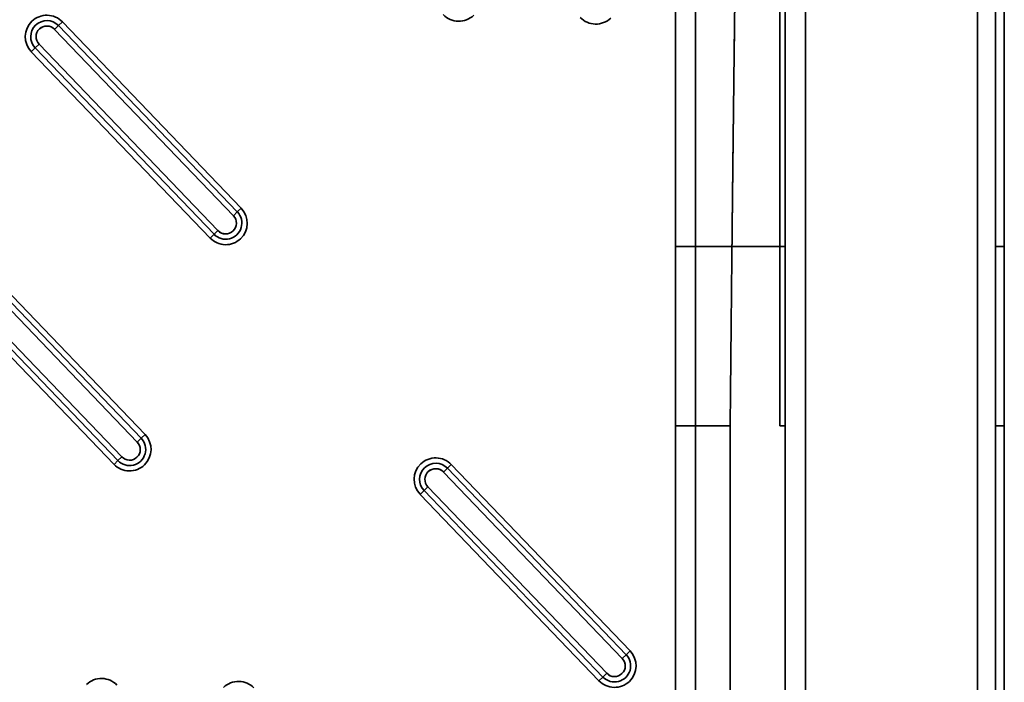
# Model space of a CAD drawing. Extents: x 92 to 1722, y -78 to 1466.
# Tile 10 of 14: x 823 to 1097, y 401 to 585. Entities that reach past the tile are written whole.
import ezdxf

# ---------------------------------------------------------------- set-up
doc = ezdxf.new("R2010")
doc.units = 0
doc.layers.get('0').update_dxf_attribs({"lineweight": 13})

# ---------------------------------------------------------------- blocks, each defined once
blk = doc.blocks.new('BLOCK87')
at = {"color": 7, "lineweight": 35}
for p, q in [((495.13, 795), (495.13, 4.87)), ((495.13, 4.87), (495.13, 795)), ((500.13, 795), (500.13, 499.94)), ((500.13, 499.94), (500.13, 795)), ((502.62, 499.94), (502.62, 795.02)), ((441.56, 727.47), (441.56, 499.94)), ((441.56, 499.94), (441.56, 727.47)), ((447.2, 72.53), (447.2, 727.47)), ((447.2, 727.47), (447.2, 72.53)), ((440.09, 499.94), (440.09, 640.09)), ((440.09, 640.09), (440.09, 499.94)), ((240.14, 562.59), (289.98, 510.62)), ((289.98, 510.62), (240.14, 562.59)), ((287.81, 508.55), (237.98, 560.51)), ((237.98, 560.51), (287.81, 508.55)), ((288.89, 509.59), (239.06, 561.55)), ((239.06, 561.55), (288.89, 509.59)), ((281.32, 502.32), (231.48, 554.28)), ((231.48, 554.28), (281.32, 502.32)), ((232.56, 555.32), (282.4, 503.36)), ((282.4, 503.36), (232.56, 555.32)), ((233.65, 556.36), (283.48, 504.39)), ((283.48, 504.39), (233.65, 556.36)), ((213.36, 499.5), (263.19, 447.53)), ((263.19, 447.53), (213.36, 499.5)), ((410.97, 499.94), (410.97, 450)), ((410.97, 499.94), (410.97, 450)), ((416.61, 450), (416.61, 499.94)), ((416.61, 499.94), (416.61, 450)), ((440.09, 450), (440.09, 499.94)), ((440.09, 499.94), (440.09, 450)), ((441.56, 499.94), (441.56, 450)), ((441.56, 450), (441.56, 499.94)), ((500.13, 499.94), (500.13, 450)), ((500.13, 450), (500.13, 499.94)), ((502.62, 450), (502.62, 499.94)), ((261.03, 445.45), (211.19, 497.42)), ((211.19, 497.42), (261.03, 445.45)), ((262.11, 446.49), (212.28, 498.46)), ((212.28, 498.46), (262.11, 446.49)), ((254.53, 439.22), (204.7, 491.19)), ((204.7, 491.19), (254.53, 439.22)), ((205.78, 492.23), (255.62, 440.26)), ((255.62, 440.26), (205.78, 492.23)), ((206.86, 493.27), (256.7, 441.3)), ((256.7, 441.3), (206.86, 493.27)), ((410.97, 350), (410.97, 450)), ((410.97, 450), (410.97, 350)), ((416.61, 350), (416.61, 450)), ((416.61, 450), (416.61, 350)), ((426.23, 350), (426.23, 450)), ((426.23, 450), (426.23, 350)), ((441.56, 450), (441.56, 350)), ((441.56, 350), (441.56, 450)), ((500.13, 450), (500.13, 350)), ((500.13, 350), (500.13, 450)), ((502.62, 450), (502.62, 350)), ((348.5, 439.17), (398.33, 387.2)), ((398.33, 387.2), (348.5, 439.17)), ((396.17, 385.13), (346.33, 437.09)), ((346.33, 437.09), (396.17, 385.13)), ((397.25, 386.16), (347.42, 438.13)), ((347.42, 438.13), (397.25, 386.16)), ((389.67, 378.9), (339.84, 430.86)), ((339.84, 430.86), (389.67, 378.9)), ((340.92, 431.9), (390.75, 379.93)), ((390.75, 379.93), (340.92, 431.9)), ((342, 432.94), (391.84, 380.97)), ((391.84, 380.97), (342, 432.94))]:
    blk.add_line(p, q, dxfattribs=at)
at = {"color": 7, "lineweight": 35, "ltscale": 0.0375}
for p, q in [((239.06, 561.55), (240.14, 562.59)), ((240.14, 562.59), (239.06, 561.55)), ((239.06, 561.55), (237.98, 560.51)), ((239.06, 561.55), (237.98, 560.51)), ((231.48, 554.28), (232.56, 555.32)), ((232.56, 555.32), (231.48, 554.28)), ((233.65, 556.36), (232.56, 555.32)), ((233.65, 556.36), (232.56, 555.32)), ((289.98, 510.62), (288.89, 509.59)), ((288.89, 509.59), (289.98, 510.62)), ((287.81, 508.55), (288.89, 509.59)), ((287.81, 508.55), (288.89, 509.59)), ((281.32, 502.32), (282.4, 503.36)), ((282.4, 503.36), (281.32, 502.32)), ((282.4, 503.36), (283.48, 504.39)), ((282.4, 503.36), (283.48, 504.39)), ((263.19, 447.53), (262.11, 446.49)), ((262.11, 446.49), (263.19, 447.53)), ((261.03, 445.45), (262.11, 446.49)), ((261.03, 445.45), (262.11, 446.49)), ((254.53, 439.22), (255.62, 440.26)), ((255.62, 440.26), (254.53, 439.22)), ((255.62, 440.26), (256.7, 441.3)), ((255.62, 440.26), (256.7, 441.3)), ((347.42, 438.13), (348.5, 439.17)), ((348.5, 439.17), (347.42, 438.13)), ((347.42, 438.13), (346.33, 437.09)), ((347.42, 438.13), (346.33, 437.09)), ((339.84, 430.86), (340.92, 431.9)), ((340.92, 431.9), (339.84, 430.86)), ((342, 432.94), (340.92, 431.9)), ((342, 432.94), (340.92, 431.9)), ((398.33, 387.2), (397.25, 386.16)), ((397.25, 386.16), (398.33, 387.2)), ((396.17, 385.13), (397.25, 386.16)), ((396.17, 385.13), (397.25, 386.16)), ((389.67, 378.9), (390.75, 379.93)), ((390.75, 379.93), (389.67, 378.9)), ((390.75, 379.93), (391.84, 380.97)), ((390.75, 379.93), (391.84, 380.97))]:
    blk.add_line(p, q, dxfattribs=at)
at = {"color": 7, "lineweight": 35, "ltscale": 0.140954}
for p, q in [((416.61, 499.94), (410.97, 499.94)), ((416.61, 499.94), (410.97, 499.94)), ((416.61, 450), (410.97, 450))]:
    blk.add_line(p, q, dxfattribs=at)
at = {"color": 7, "lineweight": 35, "ltscale": 0.252915}
blk.add_line((416.61, 499.94), (426.73, 499.94), dxfattribs=at)
blk.add_line((416.61, 499.94), (426.73, 499.94), dxfattribs=at)
at = {"color": 7, "lineweight": 35, "ltscale": 0.33399}
blk.add_line((426.73, 499.94), (440.09, 499.94), dxfattribs=at)
blk.add_line((426.73, 499.94), (440.09, 499.94), dxfattribs=at)
at = {"color": 7, "lineweight": 35, "ltscale": 0.036871}
for p, q in [((440.09, 499.94), (441.56, 499.94)), ((440.09, 499.94), (441.56, 499.94)), ((440.09, 450), (441.56, 450)), ((440.09, 450), (441.56, 450))]:
    blk.add_line(p, q, dxfattribs=at)
at = {"color": 7, "lineweight": 35, "ltscale": 0.062277}
for p, q in [((502.62, 499.94), (500.13, 499.94)), ((502.62, 499.94), (500.13, 499.94)), ((500.13, 450), (502.62, 450)), ((502.62, 450), (500.13, 450))]:
    blk.add_line(p, q, dxfattribs=at)
at = {"color": 7, "lineweight": 35, "ltscale": 0.140955}
blk.add_line((410.97, 450), (416.61, 450), dxfattribs=at)
at = {"color": 7, "lineweight": 35, "ltscale": 0.240528}
for p, q in [((426.23, 450), (416.61, 450)), ((416.61, 450), (426.23, 450))]:
    blk.add_line(p, q, dxfattribs=at)
at = {"color": 7, "lineweight": 35}
for centre, radius, start, end in [((235.81, 558.44), 6, 133.8, 223.8), ((235.81, 558.44), 6, 133.8, 223.8), ((235.81, 558.44), 4.5, 43.8, 223.8), ((235.81, 558.44), 4.5, 43.8, 223.8), ((235.81, 558.44), 6, 43.8, 133.8), ((235.81, 558.44), 6, 43.8, 133.8), ((350.6, 568.76), 6, 223.8, 313.8), ((350.6, 568.76), 6, 223.8, 313.8), ((388.78, 567.96), 6, 223.8, 313.8), ((388.78, 567.96), 6, 223.8, 313.8), ((235.81, 558.44), 3, 133.8, 223.8), ((235.81, 558.44), 3, 133.8036, 223.7964), ((235.81, 558.44), 3, 43.8, 133.8), ((235.81, 558.44), 3, 43.8036, 133.7964), ((285.65, 506.47), 6, 313.8, 43.8), ((285.65, 506.47), 6, 313.8, 403.8), ((285.65, 506.47), 4.5, 223.8, 43.8), ((285.65, 506.47), 4.5, 223.8, 43.8), ((285.65, 506.47), 3, 313.8, 43.8), ((285.65, 506.47), 3, 313.8037, 43.7964), ((285.65, 506.47), 6, 223.8, 313.8), ((285.65, 506.47), 6, 223.8, 313.8), ((285.65, 506.47), 3, 223.8, 313.8), ((285.65, 506.47), 3, 223.8036, 313.7964), ((31928.07, 162.51), 31503.15, 179.386296, 179.477119), ((31929.89, 162.49), 31504.97, 179.386296, 179.477115), ((258.86, 443.38), 6, 313.8, 43.8), ((258.86, 443.38), 6, 313.8, 403.8), ((258.86, 443.38), 4.5, 223.8, 43.8), ((258.86, 443.38), 4.5, 223.8, 43.8), ((258.86, 443.38), 3, 313.8, 43.8), ((258.86, 443.38), 3, 313.8036, 43.7964), ((258.86, 443.38), 6, 223.8, 313.8), ((258.86, 443.38), 6, 223.8, 313.8), ((258.86, 443.38), 3, 223.8, 313.8), ((258.86, 443.38), 3, 223.8036, 313.7964), ((344.17, 435.02), 6, 133.8, 223.8), ((344.17, 435.02), 6, 133.8, 223.8), ((344.17, 435.02), 4.5, 43.8, 223.8), ((344.17, 435.02), 4.5, 43.8, 223.8), ((344.17, 435.02), 6, 43.8, 133.8), ((344.17, 435.02), 6, 43.8, 133.8), ((344.17, 435.02), 3, 133.8, 223.8), ((344.17, 435.02), 3, 133.8036, 223.7964), ((344.17, 435.02), 3, 43.8, 133.8), ((344.17, 435.02), 3, 43.8036, 133.7964), ((394, 383.05), 6, 313.8, 43.8), ((394, 383.05), 6, 313.8, 403.8), ((394, 383.05), 4.5, 223.8, 43.8), ((394, 383.05), 4.5, 223.8, 43.8), ((394, 383.05), 3, 313.8, 43.8), ((394, 383.05), 3, 313.8036, 43.7964), ((251.03, 373.52), 6, 43.8, 133.8), ((251.03, 373.52), 6, 43.8, 133.8), ((289.21, 372.72), 6, 43.8, 133.8), ((289.21, 372.72), 6, 43.8, 133.8), ((394, 383.05), 6, 223.8, 313.8), ((394, 383.05), 6, 223.8, 313.8), ((394, 383.05), 3, 223.8, 313.8), ((394, 383.05), 3, 223.8036, 313.7964)]:
    blk.add_arc(centre, radius, start, end, dxfattribs=at)
for points, knots in [([(410.99, 639.76), (411, 637.96), (411, 636.16), (411, 634.34), (411, 630.34), (410.99, 626.31), (410.98, 624.1), (410.98, 621.73), (410.97, 619.37), (410.97, 619.07), (410.97, 618.72), (410.97, 618.38), (410.97, 618.19), (410.97, 617.71), (410.97, 617.25), (410.97, 616.98), (410.97, 616.54), (410.97, 616.07), (410.97, 615.89), (410.97, 615.56), (410.97, 615.21), (410.97, 615.05), (410.97, 614.76), (410.97, 614.47), (410.97, 614.2), (410.97, 611.81), (410.97, 609.42), (410.97, 607.17), (410.97, 604.11), (410.97, 601.05), (410.97, 600.25), (410.97, 598.65), (410.97, 597.05), (410.97, 596.24), (410.97, 594.84), (410.97, 593.44), (410.97, 592.84), (410.97, 590.44), (410.97, 588.03), (410.97, 586.23), (410.97, 584.29), (410.97, 582.35), (410.97, 582.21), (410.97, 581.65), (410.97, 581.09), (410.97, 580.68), (410.97, 579.57), (410.97, 578.51), (410.97, 577.87), (410.97, 576.41), (410.97, 574.91), (410.97, 574.05), (410.97, 570.5), (410.97, 566.96), (410.97, 564.33), (410.97, 551.2), (410.97, 538.07), (410.97, 527.55), (410.97, 516.54), (410.97, 505.54), (410.97, 504.26), (410.97, 503.1), (410.97, 501.93), (410.97, 501.27), (410.97, 500.61), (410.97, 499.94)], [0, 0, 0, 0, 0, 0, 12.832875, 12.832875, 12.832875, 28.349067, 28.349067, 28.349067, 29.460457, 29.460457, 29.460457, 30.771933, 30.771933, 30.771933, 33.002741, 33.002741, 33.002741, 34.400181, 34.400181, 34.400181, 35.515353, 35.515353, 35.515353, 36.431564, 36.431564, 36.431564, 52.296309, 52.296309, 52.296309, 57.931918, 57.931918, 57.931918, 63.567527, 63.567527, 63.567527, 67.794234, 67.794234, 67.794234, 80.474355, 80.474355, 80.474355, 81.456328, 81.456328, 81.456328, 84.402139, 84.402139, 84.402139, 89.434139, 89.434139, 89.434139, 95.842892, 95.842892, 95.842892, 114.349714, 114.349714, 114.349714, 188.181747, 188.181747, 188.181747, 191.713088, 191.713088, 191.713088, 196.348823, 196.348823, 196.348823, 196.348823, 196.348823, 196.348823]), ([(410.99, 639.76), (411.01, 635.7), (411.01, 631.59), (410.99, 627.51), (410.98, 623.21), (410.97, 618.9), (410.97, 618.7), (410.97, 618.35), (410.97, 618.01), (410.97, 617.84), (410.97, 617.34), (410.97, 616.86), (410.97, 616.57), (410.97, 615.99), (410.97, 615.36), (410.97, 615.1), (410.97, 612.75), (410.97, 610.41), (410.97, 608.36), (410.97, 605.14), (410.97, 601.93), (410.97, 600.76), (410.97, 598.42), (410.97, 596.09), (410.97, 594.92), (410.97, 591.55), (410.97, 588.19), (410.97, 586.56), (410.97, 584), (410.97, 581.45), (410.97, 581.13), (410.97, 580.44), (410.97, 579.76), (410.97, 579.43), (410.97, 578.45), (410.97, 577.5), (410.97, 576.88), (410.97, 575.61), (410.97, 574.29), (410.97, 573.61), (410.97, 571.53), (410.97, 569.44), (410.97, 568.05), (410.97, 563.45), (410.97, 558.85), (410.97, 557.55), (410.97, 544.98), (410.97, 532.4), (410.97, 523.03), (410.97, 513.45), (410.97, 503.88), (410.97, 503.66), (410.97, 502.78), (410.97, 501.91), (410.97, 501.26), (410.97, 500.6), (410.97, 499.94)], [0, 0, 0, 0, 0, 0, 29.013909, 29.013909, 29.013909, 30.217549, 30.217549, 30.217549, 31.470562, 31.470562, 31.470562, 34.008671, 34.008671, 34.008671, 36.115339, 36.115339, 36.115339, 50.495841, 50.495841, 50.495841, 58.713034, 58.713034, 58.713034, 66.930228, 66.930228, 66.930228, 82.382729, 82.382729, 82.382729, 84.876951, 84.876951, 84.876951, 87.320962, 87.320962, 87.320962, 92.211321, 92.211321, 92.211321, 97.114628, 97.114628, 97.114628, 106.891657, 106.891657, 106.891657, 129.470914, 129.470914, 129.470914, 195.277912, 195.277912, 195.277912, 196.809246, 196.809246, 196.809246, 201.414932, 201.414932, 201.414932, 201.414932, 201.414932, 201.414932]), ([(416.61, 499.94), (416.61, 500.43), (416.61, 500.92), (416.61, 501.41), (416.61, 502.37), (416.61, 503.33), (416.61, 503.86), (416.61, 513.7), (416.61, 523.55), (416.61, 532.94), (416.61, 545.72), (416.61, 558.48), (416.61, 559.05), (416.61, 563.7), (416.61, 568.35), (416.61, 569.61), (416.61, 571.25), (416.61, 572.88), (416.61, 573.22), (416.61, 574.06), (416.61, 574.88), (416.61, 575.33), (416.61, 576.26), (416.61, 577.17), (416.61, 577.65), (416.61, 578.62), (416.61, 579.63), (416.61, 580.14), (416.61, 580.92), (416.61, 581.71), (416.61, 582.02), (416.61, 583.94), (416.61, 585.87), (416.61, 587.54), (416.61, 589.81), (416.61, 592.08), (416.61, 592.68), (416.61, 595.34), (416.61, 598.01), (416.61, 598.77), (416.61, 603.06), (416.61, 607.34), (416.61, 609.57), (416.61, 611.93), (416.61, 614.3), (416.61, 614.44), (416.61, 614.82), (416.61, 615.21), (416.61, 615.45), (416.61, 616.01), (416.61, 616.53), (416.61, 616.81), (416.61, 617.37), (416.61, 617.96), (416.61, 618.26), (416.61, 618.63), (416.61, 619.01), (416.61, 619.09), (416.61, 621.53), (416.62, 623.97), (416.63, 626.34), (416.64, 630.45), (416.64, 634.56), (416.64, 636.3), (416.64, 638.05), (416.63, 639.78)], [0, 0, 0, 0, 0, 0, 3.412215, 3.412215, 3.412215, 6.747627, 6.747627, 6.747627, 72.744365, 72.744365, 72.744365, 96.630748, 96.630748, 96.630748, 105.478488, 105.478488, 105.478488, 108.159753, 108.159753, 108.159753, 111.488895, 111.488895, 111.488895, 115.244901, 115.244901, 115.244901, 119.000016, 119.000016, 119.000016, 120.805403, 120.805403, 120.805403, 132.561666, 132.561666, 132.561666, 136.793194, 136.793194, 136.793194, 151.329117, 151.329117, 151.329117, 166.9757, 166.9757, 166.9757, 167.9597, 167.9597, 167.9597, 169.708879, 169.708879, 169.708879, 172.093636, 172.093636, 172.093636, 174.211583, 174.211583, 174.211583, 174.7578, 174.7578, 174.7578, 191.392043, 191.392043, 191.392043, 203.766133, 203.766133, 203.766133, 203.766133, 203.766133, 203.766133]), ([(416.63, 639.78), (416.64, 638.09), (416.64, 636.4), (416.64, 634.7), (416.64, 630.6), (416.63, 626.49), (416.62, 624.09), (416.61, 621.59), (416.61, 619.09), (416.61, 618.99), (416.61, 618.81), (416.61, 618.62), (416.61, 618.53), (416.61, 618.2), (416.61, 617.87), (416.61, 617.65), (416.61, 617.14), (416.61, 616.66), (416.61, 616.4), (416.61, 615.9), (416.61, 615.38), (416.61, 615.15), (416.61, 614.8), (416.61, 614.45), (416.61, 614.33), (416.61, 611.8), (416.61, 609.27), (416.61, 606.86), (416.61, 603.58), (416.61, 600.3), (416.61, 599.7), (416.61, 598.01), (416.61, 596.33), (416.61, 595.51), (416.61, 594.09), (416.61, 592.66), (416.61, 592.05), (416.61, 589.91), (416.61, 587.77), (416.61, 586.25), (416.61, 584.41), (416.61, 582.58), (416.61, 582.27), (416.61, 581), (416.61, 579.74), (416.61, 578.87), (416.61, 577.62), (416.61, 576.36), (416.61, 575.98), (416.61, 575.29), (416.61, 574.57), (416.61, 574.25), (416.61, 573.58), (416.61, 572.9), (416.61, 572.61), (416.61, 569.51), (416.61, 566.41), (416.61, 563.66), (416.61, 550.05), (416.61, 536.45), (416.61, 525.57), (416.61, 514.46), (416.61, 503.35), (416.61, 503.09), (416.61, 502.3), (416.61, 501.52), (416.61, 500.99), (416.61, 500.47), (416.61, 499.94)], [0, 0, 0, 0, 0, 0, 12.013279, 12.013279, 12.013279, 28.936216, 28.936216, 28.936216, 29.591193, 29.591193, 29.591193, 30.24617, 30.24617, 30.24617, 31.950749, 31.950749, 31.950749, 34.158957, 34.158957, 34.158957, 35.802567, 35.802567, 35.802567, 36.624372, 36.624372, 36.624372, 53.584007, 53.584007, 53.584007, 59.694574, 59.694574, 59.694574, 65.426339, 65.426339, 65.426339, 69.725162, 69.725162, 69.725162, 80.47222, 80.47222, 80.47222, 82.621632, 82.621632, 82.621632, 89.4109, 89.4109, 89.4109, 92.329842, 92.329842, 92.329842, 94.699624, 94.699624, 94.699624, 97.151794, 97.151794, 97.151794, 116.502942, 116.502942, 116.502942, 192.815813, 192.815813, 192.815813, 194.651021, 194.651021, 194.651021, 198.321439, 198.321439, 198.321439, 198.321439, 198.321439, 198.321439]), ([(428.46, 640.09), (428.4, 635.83), (428.34, 631.58), (428.29, 627.38), (428.21, 621.97), (428.14, 616.55), (428.11, 614.32), (428.06, 610.33), (428.01, 606.34), (427.97, 603.54), (427.9, 597.94), (427.82, 592.34), (427.79, 589.53), (427.72, 583.82), (427.64, 578.1), (427.61, 575.75), (427.4, 558.84), (427.2, 541.93), (427.03, 527.93), (426.88, 513.93), (426.73, 499.94)], [0, 0, 0, 0, 0, 0, 29.900159, 29.900159, 29.900159, 38.32575, 38.32575, 38.32575, 58.121698, 58.121698, 58.121698, 77.935604, 77.935604, 77.935604, 98.545307, 98.545307, 98.545307, 197.50888, 197.50888, 197.50888, 197.50888, 197.50888, 197.50888])]:
    blk.add_open_spline(points, degree=5, knots=knots, dxfattribs=at)
blk.add_open_spline([(426.73, 499.94), (427.03, 528.58), (427.37, 556.88), (427.72, 584.88), (428.08, 612.59), (428.46, 640.09)], degree=5, dxfattribs=at)

msp = doc.modelspace()

# ---------------------------------------------------------------- block references
at = {"lineweight": 0}
msp.add_blockref('BLOCK87', (594.5, 22.05), dxfattribs=at)

doc.saveas('drawing.dxf')
